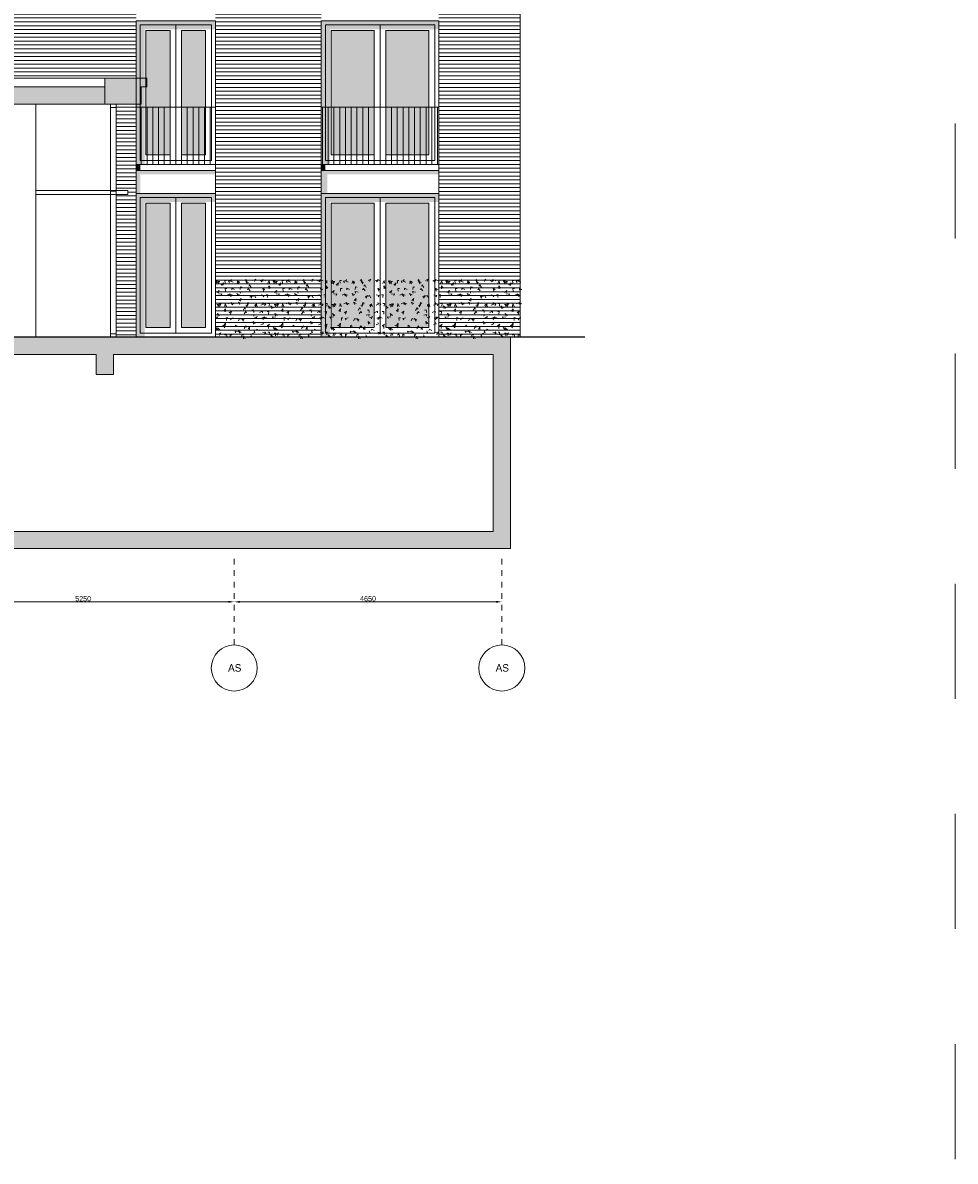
# Model space of a CAD drawing. Header units: metres. Extents: x 146966 to 148695, y 409998 to 410959.
# Tile 25 of 26: x 148182 to 148198, y 410519 to 410538. Entities that reach past the tile are written whole.
import ezdxf

# ---------------------------------------------------------------- set-up
doc = ezdxf.new("R2010")
doc.units = ezdxf.units.M
doc.header["$PDMODE"] = 35
doc.linetypes.add('DASHDOT', pattern=[1, 0.5, -0.25, 0, -0.25])
doc.linetypes.add('XX-HIDDEN', pattern=[4, 2, -2])
doc.layers.get('0').update_dxf_attribs({"color": 151})
doc.layers.get('Defpoints').update_dxf_attribs({"color": 171})
doc.layers.add('B-WE-OG-ZONE-G', color=7, linetype='XX-HIDDEN', lineweight=18)
for name, color, linetype in [('LAYER01', 251, 'Continuous'), ('LAYER02', 213, 'Continuous'), ('LAYER111', 7, 'Continuous'), ('LAYER21', 253, 'Continuous'), ('LAYER30', 251, 'Continuous'), ('LAYER90', 251, 'Continuous')]:
    doc.layers.add(name, color=color, linetype=linetype)
doc.styles.get("Standard").update_dxf_attribs({"font": 'iv-font.shx'})
doc.dimstyles.new('~R----C~', dxfattribs={"dimtxt": 90, "dimasz": 100, "dimexe": 0.18, "dimexo": 0.0625, "dimgap": 9, "dimtad": 1, "dimdec": 0, "dimzin": 0, "dimdsep": 46, "dimtxsty": 'Standard', "dimcen": 0.09, "dimse1": 1, "dimse2": 1, "dimclrd": 251, "dimadec": 0, "dimazin": 0, "dimtfac": 1, "dimtdec": 4, "dimtmove": 0, "dimatfit": 3, "dimfxl": 1, "dimtolj": 1, "dimtzin": 0, "dimlwd": 5, "dimarcsym": 0})

# ---------------------------------------------------------------- blocks, each defined once
blk = doc.blocks.new('*D23')
at = {"layer": 'Defpoints', "color": 0, "linetype": 'Continuous', "transparency": 16777216}
for p in [(13658, -6850), (18908, -6850), (18908, -7600)]:
    blk.add_point(p, dxfattribs=at)
at = {"layer": 'LAYER01', "color": 251, "linetype": 'Continuous', "lineweight": 5, "transparency": 16777216}
blk.add_line((13758, -7600), (18808, -7600), dxfattribs=at)
at = {"layer": 'LAYER01', "color": 251, "linetype": 'Continuous', "transparency": 16777216}
for points in [[(13758, -7583), (13758, -7617), (13658, -7600)], [(18808, -7583), (18808, -7617), (18908, -7600)]]:
    blk.add_solid(points, dxfattribs=at)
at = {"layer": 'LAYER01', "color": 0, "linetype": 'Continuous', "lineweight": 0, "transparency": 16777216, "insert": (16283, -7546), "char_height": 90, "attachment_point": 5}
blk.add_mtext('\\A1;5250', dxfattribs=at)
blk = doc.blocks.new('*D24')
at = {"layer": 'Defpoints', "color": 0, "linetype": 'Continuous', "transparency": 16777216}
for p in [(18908, -6850), (23558, -6850), (23558, -7600)]:
    blk.add_point(p, dxfattribs=at)
at = {"layer": 'LAYER01', "color": 251, "linetype": 'Continuous', "lineweight": 5, "transparency": 16777216}
blk.add_line((19008, -7600), (23458, -7600), dxfattribs=at)
at = {"layer": 'LAYER01', "color": 251, "linetype": 'Continuous', "transparency": 16777216}
for points in [[(19008, -7583), (19008, -7617), (18908, -7600)], [(23458, -7583), (23458, -7617), (23558, -7600)]]:
    blk.add_solid(points, dxfattribs=at)
at = {"layer": 'LAYER01', "color": 0, "linetype": 'Continuous', "lineweight": 0, "transparency": 16777216, "insert": (21233, -7546), "char_height": 90, "attachment_point": 5}
blk.add_mtext('\\A1;4650', dxfattribs=at)
blk = doc.blocks.new('gebouw D')
at = {"layer": 'LAYER111', "linetype": 'Continuous', "lineweight": 5}
for color, points in [(8, [(18581, 2500), (17203.5, 2500), (17203.5, 0), (17353.5, 0), (17353.5, 2350), (18581, 2350)]), (8, [(22461, 2500), (20421, 2500), (20421, 0), (20571, 0), (20571, 2350), (22461, 2350)]), (253, [(17373.5, 170), (17373.5, 2330), (17792.2, 2330), (17792.2, 170)]), (253, [(17373.5, 170), (17373.5, 2330), (17792.2, 2330), (17792.2, 170)]), (253, [(17992.2, 170), (17992.2, 2330), (18411, 2330), (18411, 170)]), (253, [(17992.2, 170), (17992.2, 2330), (18411, 2330), (18411, 170)]), (253, [(21341, 2330), (21341, 170), (20591, 170), (20591, 2330)]), (253, [(21341, 2330), (21341, 170), (20591, 170), (20591, 2330)]), (253, [(22291, 2330), (22291, 170), (21541, 170), (21541, 2330)]), (253, [(22291, 2330), (22291, 170), (21541, 170), (21541, 2330)]), (254, [(17388.8, 1500), (16658.8, 1500), (16658.8, 1050), (17288.8, 1050), (17288.8, 1350), (17388.8, 1350)]), (254, [(17388.8, 1500), (16658.8, 1500), (16658.8, 1050), (17288.8, 1050), (17288.8, 1350), (17388.8, 1350)]), (254, [(16658.8, 1050), (16658.8, 1350), (14008.5, 1350), (14008.5, 1050)]), (254, [(16658.8, 1050), (16658.8, 1350), (14008.5, 1350), (14008.5, 1050)]), (8, [(17274.8, -100), (17274.8, 0), (17203.5, 0), (17203.5, -100)]), (8, [(20492.3, 0), (20492.3, -100), (20421, -100), (20421, 0)]), (8, [(17203.5, -170), (17203.5, -100), (18581, -100), (18581, -170)]), (8, [(17273.5, -500), (17273.5, -170), (17203.5, -170), (17203.5, -500)]), (8, [(20421, -100), (20421, -170), (22461, -170), (22461, -100)]), (8, [(20421, -500), (20421, -100), (20527.3, -100), (20527.3, -500)]), (8, [(18581, -500), (17203.5, -500), (17203.5, -3000), (17353.5, -3000), (17353.5, -650), (18581, -650)]), (8, [(22461, -500), (20421, -500), (20421, -3000), (20571, -3000), (20571, -650), (22461, -650)]), (253, [(17373.5, -2830), (17373.5, -670), (17792.2, -670), (17792.2, -2830)]), (253, [(17373.5, -2830), (17373.5, -670), (17792.2, -670), (17792.2, -2830)]), (253, [(17992.2, -2830), (17992.2, -670), (18411, -670), (18411, -2830)]), (253, [(17992.2, -2830), (17992.2, -670), (18411, -670), (18411, -2830)]), (253, [(21341, -670), (20591, -670), (20591, -2830), (21341, -2830)]), (253, [(21341, -670), (20591, -670), (20591, -2830), (21341, -2830)]), (253, [(22291, -670), (21541, -670), (21541, -2830), (22291, -2830)]), (253, [(22291, -670), (21541, -670), (21541, -2830), (22291, -2830)]), (254, [(13658.5, -3300), (13508.5, -3150), (13508.5, -3000), (16659, -3000), (16659, -3150), (16509, -3300)]), (254, [(13658.5, -3300), (13508.5, -3150), (13508.5, -3000), (16659, -3000), (16659, -3150), (16509, -3300)]), (254, [(16509, -3300), (16659, -3150), (16809, -3300), (16809, -3650), (16659, -3650), (16509, -3650)]), (254, [(16509, -3300), (16659, -3150), (16809, -3300), (16809, -3650), (16659, -3650), (16509, -3650)]), (254, [(16809, -3300), (16659, -3150), (16659, -3000), (23708.5, -3000), (23558.5, -3150), (23408.5, -3300)]), (254, [(16809, -3300), (16659, -3150), (16659, -3000), (23708.5, -3000), (23558.5, -3150), (23408.5, -3300)]), (254, [(23708.5, -6675), (23408.5, -6375), (23408.5, -3300), (23708.5, -3000)]), (254, [(23708.5, -6675), (23408.5, -6375), (23408.5, -3300), (23708.5, -3000)]), (254, [(13508.5, -6675), (13508.5, -6525), (13658.5, -6375), (23408.5, -6375), (23558.5, -6525), (23708.5, -6675)]), (254, [(13508.5, -6675), (13508.5, -6525), (13658.5, -6375), (23408.5, -6375), (23558.5, -6525), (23708.5, -6675)])]:
    blk.add_hatch(color=color, dxfattribs=at).paths.add_polyline_path(points, flags=0)
at = {"layer": 'LAYER21', "linetype": 'Continuous', "lineweight": 13}
h = blk.add_hatch(dxfattribs=at)
h.set_pattern_fill('~A--G+M~', color=253, style=0, pattern_type=0)
h.set_pattern_definition([(0, (14008.47, 1500), (0, 67), [])])
h.paths.add_polyline_path([(14008.5, 1500), (14008.5, 5690), (14008.5, 5840), (14008.5, 5990), (14008.5, 7000), (14008.5, 8700), (14008.5, 8850), (14008.5, 9000), (14008.5, 10010), (14008.5, 11690), (14008.5, 11840), (14008.5, 11990), (14008.5, 13000), (14008.5, 15770), (23878.5, 15770), (23878.5, -3000), (22461, -3000), (22461, 14600), (20421, 14600), (20421, -3000), (18581, -3000), (18581, 14600), (17203.5, 14600), (17203.5, 1500)], flags=0)
h = blk.add_hatch(dxfattribs=at)
h.set_pattern_fill('~A--G+M~', color=253, style=0, pattern_type=0)
h.set_pattern_definition([(0, (16858.97, -3000), (0, 67), [])])
h.paths.add_polyline_path([(16859, -3000), (16859, -520), (17059, -520), (17059, -450), (16859, -450), (16859, 1050), (17203, 1050), (17203, -3000)], flags=0)
at = {"layer": 'LAYER01', "color": 251, "linetype": 'Continuous', "lineweight": 5}
for points in [[(14008.5, -3000), (14008.5, 15800), (23878.5, 15800), (23878.5, -3000)], [(17203.5, 0), (17203.5, 2500), (18581, 2500), (18581, 0)], [(17273.5, 70), (17273.5, 2430), (18511, 2430), (18511, 70)], [(22461, 0), (22461, 2500), (20421, 2500), (20421, 0)], [(22391, 70), (22391, 2430), (20491, 2430), (20491, 70)], [(17373.5, 170), (17373.5, 2330), (17792.2, 2330), (17792.2, 170)], [(18411, 170), (18411, 2330), (17992.2, 2330), (17992.2, 170)], [(20591, 170), (20591, 2330), (21341, 2330), (21341, 170)], [(22291, 170), (22291, 2330), (21541, 2330), (21541, 170)], [(15008.5, 1050), (15008.5, -3000), (15458.5, -3000), (15458.5, 1050)], [(20421, 0), (20421, -100), (22461, -100), (22461, 0)], [(16758.8, -450), (16758.8, -520), (17058.8, -520), (17058.8, -450)], [(17203.5, -3000), (17203.5, -500), (18581, -500), (18581, -3000)], [(17273.5, -2930), (17273.5, -570), (18511, -570), (18511, -2930)], [(22461, -3000), (22461, -500), (20421, -500), (20421, -3000)], [(22391, -2930), (22391, -570), (20491, -570), (20491, -2930)], [(17373.5, -2830), (17373.5, -670), (17792.2, -670), (17792.2, -2830)], [(18411, -2830), (18411, -670), (17992.2, -670), (17992.2, -2830)], [(20591, -2830), (20591, -670), (21341, -670), (21341, -2830)], [(22291, -2830), (22291, -670), (21541, -670), (21541, -2830)]]:
    blk.add_lwpolyline(points, close=True, dxfattribs=at)
for points in [[(17892.2, 2430), (17892.2, 70)], [(21441, 2430), (21441, 70)], [(16658.8, 1500), (14008.5, 1500)], [(17203.5, 1000), (18581, 1000)], [(17292.2, 1000), (17292.2, 0)], [(17392.2, 1000), (17392.2, 0)], [(17492.2, 1000), (17492.2, 0)], [(17592.2, 1000), (17592.2, 0)], [(17692.2, 1000), (17692.2, 0)], [(17792.2, 1000), (17792.2, 0)], [(17892.2, 1000), (17892.2, 0)], [(17992.2, 1000), (17992.2, 0)], [(18092.2, 1000), (18092.2, 0)], [(18192.2, 1000), (18192.2, 0)], [(18292.2, 1000), (18292.2, 0)], [(18392.2, 1000), (18392.2, 0)], [(18492.2, 1000), (18492.2, 0)], [(22461, 1000), (20421, 1000)], [(20441, 1000), (20441, 0)], [(20541, 1000), (20541, 0)], [(20641, 1000), (20641, 0)], [(20741, 1000), (20741, 0)], [(20841, 1000), (20841, 0)], [(20941, 1000), (20941, 0)], [(21041, 1000), (21041, 0)], [(21141, 1000), (21141, 0)], [(21241, 1000), (21241, 0)], [(21341, 1000), (21341, 0)], [(21441, 1000), (21441, 0)], [(21541, 1000), (21541, 0)], [(21641, 1000), (21641, 0)], [(21741, 1000), (21741, 0)], [(21841, 1000), (21841, 0)], [(21941, 1000), (21941, 0)], [(22041, 1000), (22041, 0)], [(22141, 1000), (22141, 0)], [(22241, 1000), (22241, 0)], [(22341, 1000), (22341, 0)], [(22441, 1000), (22441, 0)], [(17203.5, 0), (17203.5, -500)], [(18581, 0), (18581, -500)], [(18581, -100), (17203.5, -100)], [(20421, -100), (20421, -500)], [(22461, -100), (22461, -500)], [(16758.8, -450), (15458.5, -450)], [(15458.5, -520), (16758.8, -520)], [(17892.2, -570), (17892.2, -2930)], [(21441, -570), (21441, -2930)]]:
    blk.add_lwpolyline(points, dxfattribs=at)
at = {"layer": 'LAYER01', "color": 213, "linetype": 'Continuous', "lineweight": 13}
blk.add_lwpolyline([(16658.8, 1050), (17288.8, 1050), (17288.8, 1350), (17388.8, 1350), (17388.8, 1500), (16658.8, 1500)], close=True, dxfattribs=at)
for points in [[(16658.8, 1350), (14008.5, 1350)], [(16658.8, 1050), (16658.8, 1350)], [(14008.5, 1050), (16658.8, 1050)], [(13508.5, -3000), (16659, -3000)], [(16659, -3000), (23708.5, -3000)], [(23708.5, -3000), (23708.5, -6675)], [(16509, -3300), (13658.5, -3300)], [(16509, -3650), (16509, -3300)], [(23408.5, -3300), (16809, -3300)], [(16809, -3300), (16809, -3650)], [(23408.5, -6375), (23408.5, -3300)], [(16809, -3650), (16659, -3650), (16509, -3650)], [(13658.5, -6375), (23408.5, -6375)], [(23708.5, -6675), (13508.5, -6675)]]:
    blk.add_lwpolyline(points, dxfattribs=at)
at = {"layer": 'LAYER01', "color": 92, "linetype": 'Continuous', "lineweight": 25}
blk.add_lwpolyline([(24998, -3000), (13658, -3000)], dxfattribs=at)
at = {"layer": 'LAYER01', "color": 5, "linetype": 'Continuous', "lineweight": 5}
for centre in [(18908.5, -8750), (23558.5, -8750)]:
    blk.add_circle(centre, 400, dxfattribs=at)
at = {"layer": 'LAYER02', "color": 5, "linetype": 'DASHDOT', "lineweight": 5}
for points in [[(18908, -6850), (18908, -8350)], [(23558, -6850), (23558, -8350)]]:
    blk.add_lwpolyline(points, dxfattribs=at)
at = {"layer": 'LAYER30', "color": 251, "linetype": 'Continuous', "lineweight": 5}
for points in [[(16758.8, 990), (16758.8, 1050), (16858.8, 1050), (16858.8, 990)], [(16758.8, -520), (16758.8, -460), (16858.8, -460), (16858.8, -520)], [(16758.8, -3000), (16758.8, -2940), (16858.8, -2940), (16858.8, -3000)], [(16758.8, -3000), (16758.8, -2940), (16858.8, -2940), (16858.8, -3000)]]:
    blk.add_lwpolyline(points, close=True, dxfattribs=at)
for points in [[(16758.8, -2940), (16758.8, 990)], [(16858.8, -2940), (16858.8, 990)], [(16758.8, -2940), (16758.8, -520)], [(16858.8, -2940), (16858.8, -520)]]:
    blk.add_lwpolyline(points, dxfattribs=at)
at = {"layer": 'LAYER90', "color": 251, "linetype": 'Continuous', "lineweight": 5}
for points in [[(18609.1, -2070.8), (18586.2, -2022.5), (18626.6, -2047.8)], [(18647.7, -2050.2), (18603.8, -2032), (18617.3, -2006.4)], [(18635, -2078.6), (18629.5, -2031.2), (18658.5, -2030.5)], [(18680, -2093.2), (18719.3, -2057.4), (18707, -2103.4)], [(18747.5, -2059.9), (18742, -2012.5), (18770.5, -2011.9)], [(18757.2, -2201.1), (18751.7, -2153.8), (18780.7, -2153.1)], [(18825.8, -2047.8), (18807.8, -2025.4), (18860.1, -2014.8)], [(18889.5, -2042.2), (18845.6, -2023.8), (18859.1, -1998.2)], [(18865.2, -2178.8), (18864.6, -2149.9), (18912.6, -2173.2)], [(18954, -2067.4), (18973.7, -2024.1), (18998.7, -2038.2)], [(18989.7, -2072.8), (18961.2, -2027.8), (19004.1, -2047.8)], [(19011, -2169.4), (19017.2, -2122.2), (19045.5, -2128.4)], [(19095.6, -2013.8), (19117.8, -1995), (19129.5, -2047.2)], [(19139.7, -2072.8), (19111.2, -2027.8), (19154.1, -2047.8)], [(19139, -2177.8), (19152.7, -2152.2), (19182.8, -2196.4)], [(19160, -2114.2), (19175.8, -2090.2), (19201.7, -2137)], [(19233.7, -2016), (19280.6, -1990.1), (19257.8, -2032)], [(19357.1, -2020), (19407.5, -2002.5), (19378, -2039.9)], [(19404.5, -2024), (19403.8, -1995.2), (19451.8, -2018.5)], [(19419.3, -2197.5), (19404.5, -2146.2), (19440.2, -2177.8)], [(19490.7, -2064.4), (19514.1, -2016.4), (19519.6, -2063.8)], [(19512.3, -2161.9), (19506.7, -2108.8), (19536.3, -2146)], [(19609.1, -2070.8), (19586.2, -2022.5), (19626.6, -2047.8)], [(19647.7, -2050.2), (19603.8, -2032), (19617.3, -2006.4)], [(19635, -2078.6), (19629.5, -2031.2), (19658.5, -2030.5)], [(19680, -2093.2), (19719.3, -2057.4), (19707, -2103.4)], [(19747.5, -2059.9), (19742, -2012.5), (19770.5, -2011.9)], [(19757.2, -2201.1), (19751.7, -2153.8), (19780.7, -2153.1)], [(19825.8, -2047.8), (19807.8, -2025.4), (19860.1, -2014.8)], [(19889.5, -2042.2), (19845.6, -2023.8), (19859.1, -1998.2)], [(19865.2, -2178.8), (19864.6, -2149.9), (19912.6, -2173.2)], [(19954, -2067.4), (19973.7, -2024.1), (19998.7, -2038.2)], [(19989.7, -2072.8), (19961.2, -2027.8), (20004.1, -2047.8)], [(20011, -2169.4), (20017.2, -2122.2), (20045.5, -2128.4)], [(20095.6, -2013.8), (20117.8, -1995), (20129.5, -2047.2)], [(20139.7, -2072.8), (20111.2, -2027.8), (20154.1, -2047.8)], [(20139, -2177.8), (20152.7, -2152.2), (20182.8, -2196.4)], [(20160, -2114.2), (20175.8, -2090.2), (20201.7, -2137)], [(20233.7, -2016), (20280.6, -1990.1), (20257.8, -2032)], [(20357.1, -2020), (20407.5, -2002.5), (20378, -2039.9)], [(20404.5, -2024), (20403.8, -1995.2), (20451.8, -2018.5)], [(20419.3, -2197.5), (20404.5, -2146.2), (20440.2, -2177.8)], [(20490.7, -2064.4), (20514.1, -2016.4), (20519.6, -2063.8)], [(20512.3, -2161.9), (20506.7, -2108.8), (20536.3, -2146)], [(20609.1, -2070.8), (20586.2, -2022.5), (20626.6, -2047.8)], [(20647.7, -2050.2), (20603.8, -2032), (20617.3, -2006.4)], [(20635, -2078.6), (20629.5, -2031.2), (20658.5, -2030.5)], [(20680, -2093.2), (20719.3, -2057.4), (20707, -2103.4)], [(20747.5, -2059.9), (20742, -2012.5), (20770.5, -2011.9)], [(20757.2, -2201.1), (20751.7, -2153.8), (20780.7, -2153.1)], [(20825.8, -2047.8), (20807.8, -2025.4), (20860.1, -2014.8)], [(20889.5, -2042.2), (20845.6, -2023.8), (20859.1, -1998.2)], [(20865.2, -2178.8), (20864.6, -2149.9), (20912.6, -2173.2)], [(20954, -2067.4), (20973.7, -2024.1), (20998.7, -2038.2)], [(20989.7, -2072.8), (20961.2, -2027.8), (21004.1, -2047.8)], [(21011, -2169.4), (21017.2, -2122.2), (21045.5, -2128.4)], [(21095.6, -2013.8), (21117.8, -1995), (21129.5, -2047.2)], [(21139.7, -2072.8), (21111.2, -2027.8), (21154.1, -2047.8)], [(21139, -2177.8), (21152.7, -2152.2), (21182.8, -2196.4)], [(21160, -2114.2), (21175.8, -2090.2), (21201.7, -2137)], [(21233.7, -2016), (21280.6, -1990.1), (21257.8, -2032)], [(21357.1, -2020), (21407.5, -2002.5), (21378, -2039.9)], [(21404.5, -2024), (21403.8, -1995.2), (21451.8, -2018.5)], [(21419.3, -2197.5), (21404.5, -2146.2), (21440.2, -2177.8)], [(21490.7, -2064.4), (21514.1, -2016.4), (21519.6, -2063.8)], [(21512.3, -2161.9), (21506.7, -2108.8), (21536.3, -2146)], [(21609.1, -2070.8), (21586.2, -2022.5), (21626.6, -2047.8)], [(21647.7, -2050.2), (21603.8, -2032), (21617.3, -2006.4)], [(21635, -2078.6), (21629.5, -2031.2), (21658.5, -2030.5)], [(21680, -2093.2), (21719.3, -2057.4), (21707, -2103.4)], [(21747.5, -2059.9), (21742, -2012.5), (21770.5, -2011.9)], [(21757.2, -2201.1), (21751.7, -2153.8), (21780.7, -2153.1)], [(21825.8, -2047.8), (21807.8, -2025.4), (21860.1, -2014.8)], [(21889.5, -2042.2), (21845.6, -2023.8), (21859.1, -1998.2)], [(21865.2, -2178.8), (21864.6, -2149.9), (21912.6, -2173.2)], [(21954, -2067.4), (21973.7, -2024.1), (21998.7, -2038.2)], [(21989.7, -2072.8), (21961.2, -2027.8), (22004.1, -2047.8)], [(22011, -2169.4), (22017.2, -2122.2), (22045.5, -2128.4)], [(22095.6, -2013.8), (22117.8, -1995), (22129.5, -2047.2)], [(22139.7, -2072.8), (22111.2, -2027.8), (22154.1, -2047.8)], [(22139, -2177.8), (22152.7, -2152.2), (22182.8, -2196.4)], [(22160, -2114.2), (22175.8, -2090.2), (22201.7, -2137)], [(22233.7, -2016), (22280.6, -1990.1), (22257.8, -2032)], [(22357.1, -2020), (22407.5, -2002.5), (22378, -2039.9)], [(22404.5, -2024), (22403.8, -1995.2), (22451.8, -2018.5)], [(22419.3, -2197.5), (22404.5, -2146.2), (22440.2, -2177.8)], [(22490.7, -2064.4), (22514.1, -2016.4), (22519.6, -2063.8)], [(22512.3, -2161.9), (22506.7, -2108.8), (22536.3, -2146)], [(22609.1, -2070.8), (22586.2, -2022.5), (22626.6, -2047.8)], [(22647.7, -2050.2), (22603.8, -2032), (22617.3, -2006.4)], [(22635, -2078.6), (22629.5, -2031.2), (22658.5, -2030.5)], [(22680, -2093.2), (22719.3, -2057.4), (22707, -2103.4)], [(22747.5, -2059.9), (22742, -2012.5), (22770.5, -2011.9)], [(22757.2, -2201.1), (22751.7, -2153.8), (22780.7, -2153.1)], [(22825.8, -2047.8), (22807.8, -2025.4), (22860.1, -2014.8)], [(22889.5, -2042.2), (22845.6, -2023.8), (22859.1, -1998.2)], [(22865.2, -2178.8), (22864.6, -2149.9), (22912.6, -2173.2)], [(22954, -2067.4), (22973.7, -2024.1), (22998.7, -2038.2)], [(22989.7, -2072.8), (22961.2, -2027.8), (23004.1, -2047.8)], [(23011, -2169.4), (23017.2, -2122.2), (23045.5, -2128.4)], [(23095.6, -2013.8), (23117.8, -1995), (23129.5, -2047.2)], [(23139.7, -2072.8), (23111.2, -2027.8), (23154.1, -2047.8)], [(23139, -2177.8), (23152.7, -2152.2), (23182.8, -2196.4)], [(23160, -2114.2), (23175.8, -2090.2), (23201.7, -2137)], [(23233.7, -2016), (23280.6, -1990.1), (23257.8, -2032)], [(23357.1, -2020), (23407.5, -2002.5), (23378, -2039.9)], [(23404.5, -2024), (23403.8, -1995.2), (23451.8, -2018.5)], [(23419.3, -2197.5), (23404.5, -2146.2), (23440.2, -2177.8)], [(23490.7, -2064.4), (23514.1, -2016.4), (23519.6, -2063.8)], [(23512.3, -2161.9), (23506.7, -2108.8), (23536.3, -2146)], [(23609.1, -2070.8), (23586.2, -2022.5), (23626.6, -2047.8)], [(23647.7, -2050.2), (23603.8, -2032), (23617.3, -2006.4)], [(23635, -2078.6), (23629.5, -2031.2), (23658.5, -2030.5)], [(23680, -2093.2), (23719.3, -2057.4), (23707, -2103.4)], [(23747.5, -2059.9), (23742, -2012.5), (23770.5, -2011.9)], [(23757.2, -2201.1), (23751.7, -2153.8), (23780.7, -2153.1)], [(23825.8, -2047.8), (23807.8, -2025.4), (23860.1, -2014.8)], [(23889.5, -2042.2), (23845.6, -2023.8), (23859.1, -1998.2)], [(18604.5, -2220.8), (18646.8, -2188.4), (18630.6, -2233.1)], [(18680.2, -2274.1), (18690.7, -2247.2), (18637.7, -2252.8)], [(18830.5, -2274), (18831.1, -2245.2), (18783.1, -2268.5)], [(18877.8, -2270), (18827.5, -2252.5), (18857, -2289.9)], [(19001.2, -2266), (18954.3, -2240.1), (18977.1, -2282)], [(18991.3, -2364.5), (19027.5, -2325.2), (19019.2, -2372)], [(19016.1, -2234.5), (19006.6, -2207.1), (19059.5, -2214.6)], [(19195.2, -2322.8), (19223.7, -2277.8), (19180.8, -2297.8)], [(19281, -2317.4), (19261.2, -2274.1), (19236.2, -2288.2)], [(19409.1, -2297.8), (19427.1, -2275.4), (19374.8, -2264.8)], [(19487.5, -2309.9), (19493, -2262.5), (19464.5, -2261.9)], [(19604.5, -2220.8), (19646.8, -2188.4), (19630.6, -2233.1)], [(19680.2, -2274.1), (19690.7, -2247.2), (19637.7, -2252.8)], [(19830.5, -2274), (19831.1, -2245.2), (19783.1, -2268.5)], [(19877.8, -2270), (19827.5, -2252.5), (19857, -2289.9)], [(20001.2, -2266), (19954.3, -2240.1), (19977.1, -2282)], [(19991.3, -2364.5), (20027.5, -2325.2), (20019.2, -2372)], [(20016.1, -2234.5), (20006.6, -2207.1), (20059.5, -2214.6)], [(20195.2, -2322.8), (20223.7, -2277.8), (20180.8, -2297.8)], [(20281, -2317.4), (20261.2, -2274.1), (20236.2, -2288.2)], [(20409.1, -2297.8), (20427.1, -2275.4), (20374.8, -2264.8)], [(20487.5, -2309.9), (20493, -2262.5), (20464.5, -2261.9)], [(20604.5, -2220.8), (20646.8, -2188.4), (20630.6, -2233.1)], [(20680.2, -2274.1), (20690.7, -2247.2), (20637.7, -2252.8)], [(20830.5, -2274), (20831.1, -2245.2), (20783.1, -2268.5)], [(20877.8, -2270), (20827.5, -2252.5), (20857, -2289.9)], [(21001.2, -2266), (20954.3, -2240.1), (20977.1, -2282)], [(20991.3, -2364.5), (21027.5, -2325.2), (21019.2, -2372)], [(21016.1, -2234.5), (21006.6, -2207.1), (21059.5, -2214.6)], [(21195.2, -2322.8), (21223.7, -2277.8), (21180.8, -2297.8)], [(21281, -2317.4), (21261.2, -2274.1), (21236.2, -2288.2)], [(21409.1, -2297.8), (21427.1, -2275.4), (21374.8, -2264.8)], [(21487.5, -2309.9), (21493, -2262.5), (21464.5, -2261.9)], [(21604.5, -2220.8), (21646.8, -2188.4), (21630.6, -2233.1)], [(21680.2, -2274.1), (21690.7, -2247.2), (21637.7, -2252.8)], [(21830.5, -2274), (21831.1, -2245.2), (21783.1, -2268.5)], [(21877.8, -2270), (21827.5, -2252.5), (21857, -2289.9)], [(22001.2, -2266), (21954.3, -2240.1), (21977.1, -2282)], [(21991.3, -2364.5), (22027.5, -2325.2), (22019.2, -2372)], [(22016.1, -2234.5), (22006.6, -2207.1), (22059.5, -2214.6)], [(22195.2, -2322.8), (22223.7, -2277.8), (22180.8, -2297.8)], [(22281, -2317.4), (22261.2, -2274.1), (22236.2, -2288.2)], [(22409.1, -2297.8), (22427.1, -2275.4), (22374.8, -2264.8)], [(22487.5, -2309.9), (22493, -2262.5), (22464.5, -2261.9)], [(22604.5, -2220.8), (22646.8, -2188.4), (22630.6, -2233.1)], [(22680.2, -2274.1), (22690.7, -2247.2), (22637.7, -2252.8)], [(22830.5, -2274), (22831.1, -2245.2), (22783.1, -2268.5)], [(22877.8, -2270), (22827.5, -2252.5), (22857, -2289.9)], [(23001.2, -2266), (22954.3, -2240.1), (22977.1, -2282)], [(22991.3, -2364.5), (23027.5, -2325.2), (23019.2, -2372)], [(23016.1, -2234.5), (23006.6, -2207.1), (23059.5, -2214.6)], [(23195.2, -2322.8), (23223.7, -2277.8), (23180.8, -2297.8)], [(23281, -2317.4), (23261.2, -2274.1), (23236.2, -2288.2)], [(23409.1, -2297.8), (23427.1, -2275.4), (23374.8, -2264.8)], [(23487.5, -2309.9), (23493, -2262.5), (23464.5, -2261.9)], [(23604.5, -2220.8), (23646.8, -2188.4), (23630.6, -2233.1)], [(23680.2, -2274.1), (23690.7, -2247.2), (23637.7, -2252.8)], [(23830.5, -2274), (23831.1, -2245.2), (23783.1, -2268.5)], [(23877.8, -2270), (23827.5, -2252.5), (23857, -2289.9)], [(18627, -2478.6), (18632.5, -2431.2), (18603.5, -2430.5)], [(18614.2, -2450.2), (18658.1, -2432), (18644.6, -2406.4)], [(18652.8, -2470.8), (18675.7, -2422.5), (18635.3, -2447.8)], [(18749.6, -2561.9), (18755.2, -2508.8), (18725.6, -2546)], [(18771.2, -2464.4), (18747.8, -2416.4), (18742.3, -2463.8)], [(18857.5, -2424), (18858.1, -2395.2), (18810.1, -2418.5)], [(18842.6, -2597.5), (18857.5, -2546.2), (18821.7, -2577.8)], [(18904.8, -2420), (18854.5, -2402.5), (18884, -2439.9)], [(19028.2, -2416), (18981.3, -2390.1), (19004.1, -2432)], [(19102, -2514.2), (19086.1, -2490.2), (19060.2, -2537)], [(19123, -2577.8), (19109.2, -2552.2), (19079.1, -2596.4)], [(19122.2, -2472.8), (19150.7, -2427.8), (19107.8, -2447.8)], [(19166.3, -2413.8), (19144.1, -2395), (19132.5, -2447.2)], [(19251, -2569.4), (19244.7, -2522.2), (19216.5, -2528.4)], [(19272.2, -2472.8), (19300.7, -2427.8), (19257.8, -2447.8)], [(19308, -2467.4), (19288.2, -2424.1), (19263.2, -2438.2)], [(19396.7, -2578.8), (19397.3, -2549.9), (19349.3, -2573.2)], [(19372.5, -2442.2), (19416.3, -2423.8), (19402.8, -2398.2)], [(19436.1, -2447.8), (19454.1, -2425.4), (19401.8, -2414.8)], [(19504.7, -2601.1), (19510.2, -2553.8), (19481.2, -2553.1)], [(19514.5, -2459.9), (19520, -2412.5), (19491.5, -2411.9)], [(19582, -2493.2), (19542.6, -2457.4), (19555, -2503.4)], [(19627, -2478.6), (19632.5, -2431.2), (19603.5, -2430.5)], [(19614.2, -2450.2), (19658.1, -2432), (19644.6, -2406.4)], [(19652.8, -2470.8), (19675.7, -2422.5), (19635.3, -2447.8)], [(19749.6, -2561.9), (19755.2, -2508.8), (19725.6, -2546)], [(19771.2, -2464.4), (19747.8, -2416.4), (19742.3, -2463.8)], [(19857.5, -2424), (19858.1, -2395.2), (19810.1, -2418.5)], [(19842.6, -2597.5), (19857.5, -2546.2), (19821.7, -2577.8)], [(19904.8, -2420), (19854.5, -2402.5), (19884, -2439.9)], [(20028.2, -2416), (19981.3, -2390.1), (20004.1, -2432)], [(20102, -2514.2), (20086.1, -2490.2), (20060.2, -2537)], [(20123, -2577.8), (20109.2, -2552.2), (20079.1, -2596.4)], [(20122.2, -2472.8), (20150.7, -2427.8), (20107.8, -2447.8)], [(20166.3, -2413.8), (20144.1, -2395), (20132.5, -2447.2)], [(20251, -2569.4), (20244.7, -2522.2), (20216.5, -2528.4)], [(20272.2, -2472.8), (20300.7, -2427.8), (20257.8, -2447.8)], [(20308, -2467.4), (20288.2, -2424.1), (20263.2, -2438.2)], [(20396.7, -2578.8), (20397.3, -2549.9), (20349.3, -2573.2)], [(20372.5, -2442.2), (20416.3, -2423.8), (20402.8, -2398.2)], [(20436.1, -2447.8), (20454.1, -2425.4), (20401.8, -2414.8)], [(20504.7, -2601.1), (20510.2, -2553.8), (20481.2, -2553.1)], [(20514.5, -2459.9), (20520, -2412.5), (20491.5, -2411.9)], [(20582, -2493.2), (20542.6, -2457.4), (20555, -2503.4)], [(20627, -2478.6), (20632.5, -2431.2), (20603.5, -2430.5)], [(20614.2, -2450.2), (20658.1, -2432), (20644.6, -2406.4)], [(20652.8, -2470.8), (20675.7, -2422.5), (20635.3, -2447.8)], [(20749.6, -2561.9), (20755.2, -2508.8), (20725.6, -2546)], [(20771.2, -2464.4), (20747.8, -2416.4), (20742.3, -2463.8)], [(20857.5, -2424), (20858.1, -2395.2), (20810.1, -2418.5)], [(20842.6, -2597.5), (20857.5, -2546.2), (20821.7, -2577.8)], [(20904.8, -2420), (20854.5, -2402.5), (20884, -2439.9)], [(21028.2, -2416), (20981.3, -2390.1), (21004.1, -2432)], [(21102, -2514.2), (21086.1, -2490.2), (21060.2, -2537)], [(21123, -2577.8), (21109.2, -2552.2), (21079.1, -2596.4)], [(21122.2, -2472.8), (21150.7, -2427.8), (21107.8, -2447.8)], [(21166.3, -2413.8), (21144.1, -2395), (21132.5, -2447.2)], [(21251, -2569.4), (21244.7, -2522.2), (21216.5, -2528.4)], [(21272.2, -2472.8), (21300.7, -2427.8), (21257.8, -2447.8)], [(21308, -2467.4), (21288.2, -2424.1), (21263.2, -2438.2)], [(21396.7, -2578.8), (21397.3, -2549.9), (21349.3, -2573.2)], [(21372.5, -2442.2), (21416.3, -2423.8), (21402.8, -2398.2)], [(21436.1, -2447.8), (21454.1, -2425.4), (21401.8, -2414.8)], [(21504.7, -2601.1), (21510.2, -2553.8), (21481.2, -2553.1)], [(21514.5, -2459.9), (21520, -2412.5), (21491.5, -2411.9)], [(21582, -2493.2), (21542.6, -2457.4), (21555, -2503.4)], [(21627, -2478.6), (21632.5, -2431.2), (21603.5, -2430.5)], [(21614.2, -2450.2), (21658.1, -2432), (21644.6, -2406.4)], [(21652.8, -2470.8), (21675.7, -2422.5), (21635.3, -2447.8)], [(21749.6, -2561.9), (21755.2, -2508.8), (21725.6, -2546)], [(21771.2, -2464.4), (21747.8, -2416.4), (21742.3, -2463.8)], [(21857.5, -2424), (21858.1, -2395.2), (21810.1, -2418.5)], [(21842.6, -2597.5), (21857.5, -2546.2), (21821.7, -2577.8)], [(21904.8, -2420), (21854.5, -2402.5), (21884, -2439.9)], [(22028.2, -2416), (21981.3, -2390.1), (22004.1, -2432)], [(22102, -2514.2), (22086.1, -2490.2), (22060.2, -2537)], [(22123, -2577.8), (22109.2, -2552.2), (22079.1, -2596.4)], [(22122.2, -2472.8), (22150.7, -2427.8), (22107.8, -2447.8)], [(22166.3, -2413.8), (22144.1, -2395), (22132.5, -2447.2)], [(22251, -2569.4), (22244.7, -2522.2), (22216.5, -2528.4)], [(22272.2, -2472.8), (22300.7, -2427.8), (22257.8, -2447.8)], [(22308, -2467.4), (22288.2, -2424.1), (22263.2, -2438.2)], [(22396.7, -2578.8), (22397.3, -2549.9), (22349.3, -2573.2)], [(22372.5, -2442.2), (22416.3, -2423.8), (22402.8, -2398.2)], [(22436.1, -2447.8), (22454.1, -2425.4), (22401.8, -2414.8)], [(22504.7, -2601.1), (22510.2, -2553.8), (22481.2, -2553.1)], [(22514.5, -2459.9), (22520, -2412.5), (22491.5, -2411.9)], [(22582, -2493.2), (22542.6, -2457.4), (22555, -2503.4)], [(22627, -2478.6), (22632.5, -2431.2), (22603.5, -2430.5)], [(22614.2, -2450.2), (22658.1, -2432), (22644.6, -2406.4)], [(22652.8, -2470.8), (22675.7, -2422.5), (22635.3, -2447.8)], [(22749.6, -2561.9), (22755.2, -2508.8), (22725.6, -2546)], [(22771.2, -2464.4), (22747.8, -2416.4), (22742.3, -2463.8)], [(22857.5, -2424), (22858.1, -2395.2), (22810.1, -2418.5)], [(22842.6, -2597.5), (22857.5, -2546.2), (22821.7, -2577.8)], [(22904.8, -2420), (22854.5, -2402.5), (22884, -2439.9)], [(23028.2, -2416), (22981.3, -2390.1), (23004.1, -2432)], [(23102, -2514.2), (23086.1, -2490.2), (23060.2, -2537)], [(23123, -2577.8), (23109.2, -2552.2), (23079.1, -2596.4)], [(23122.2, -2472.8), (23150.7, -2427.8), (23107.8, -2447.8)], [(23166.3, -2413.8), (23144.1, -2395), (23132.5, -2447.2)], [(23251, -2569.4), (23244.7, -2522.2), (23216.5, -2528.4)], [(23272.2, -2472.8), (23300.7, -2427.8), (23257.8, -2447.8)], [(23308, -2467.4), (23288.2, -2424.1), (23263.2, -2438.2)], [(23396.7, -2578.8), (23397.3, -2549.9), (23349.3, -2573.2)], [(23372.5, -2442.2), (23416.3, -2423.8), (23402.8, -2398.2)], [(23436.1, -2447.8), (23454.1, -2425.4), (23401.8, -2414.8)], [(23504.7, -2601.1), (23510.2, -2553.8), (23481.2, -2553.1)], [(23514.5, -2459.9), (23520, -2412.5), (23491.5, -2411.9)], [(23582, -2493.2), (23542.6, -2457.4), (23555, -2503.4)], [(23627, -2478.6), (23632.5, -2431.2), (23603.5, -2430.5)], [(23614.2, -2450.2), (23658.1, -2432), (23644.6, -2406.4)], [(23652.8, -2470.8), (23675.7, -2422.5), (23635.3, -2447.8)], [(23749.6, -2561.9), (23755.2, -2508.8), (23725.6, -2546)], [(23771.2, -2464.4), (23747.8, -2416.4), (23742.3, -2463.8)], [(23857.5, -2424), (23858.1, -2395.2), (23810.1, -2418.5)], [(23842.6, -2597.5), (23857.5, -2546.2), (23821.7, -2577.8)], [(23904.8, -2420), (23854.5, -2402.5), (23884, -2439.9)], [(18657.5, -2620.8), (18615.1, -2588.4), (18631.3, -2633.1)], [(18749.6, -2811.9), (18755.2, -2758.8), (18725.6, -2796)], [(18774.5, -2709.9), (18769, -2662.5), (18797.5, -2661.9)], [(18852.8, -2697.8), (18834.8, -2675.4), (18887.1, -2664.8)], [(18981, -2717.4), (19000.7, -2674.1), (19025.7, -2688.2)], [(19066.7, -2722.8), (19038.2, -2677.8), (19081.1, -2697.8)], [(19245.8, -2634.5), (19255.3, -2607.1), (19202.5, -2614.6)], [(19270.6, -2764.5), (19234.5, -2725.2), (19242.7, -2772)], [(19260.7, -2666), (19307.6, -2640.1), (19284.8, -2682)], [(19372.5, -2786.2), (19416.3, -2768), (19402.8, -2742.4)], [(19384.1, -2670), (19434.5, -2652.5), (19405, -2689.9)], [(19431.5, -2674), (19430.8, -2645.2), (19478.8, -2668.5)], [(19581.7, -2674.1), (19571.2, -2647.2), (19624.2, -2652.8)], [(19657.5, -2620.8), (19615.1, -2588.4), (19631.3, -2633.1)], [(19749.6, -2811.9), (19755.2, -2758.8), (19725.6, -2796)], [(19774.5, -2709.9), (19769, -2662.5), (19797.5, -2661.9)], [(19852.8, -2697.8), (19834.8, -2675.4), (19887.1, -2664.8)], [(19981, -2717.4), (20000.7, -2674.1), (20025.7, -2688.2)], [(20066.7, -2722.8), (20038.2, -2677.8), (20081.1, -2697.8)], [(20245.8, -2634.5), (20255.3, -2607.1), (20202.5, -2614.6)], [(20270.6, -2764.5), (20234.5, -2725.2), (20242.7, -2772)], [(20260.7, -2666), (20307.6, -2640.1), (20284.8, -2682)], [(20372.5, -2786.2), (20416.3, -2768), (20402.8, -2742.4)], [(20384.1, -2670), (20434.5, -2652.5), (20405, -2689.9)], [(20431.5, -2674), (20430.8, -2645.2), (20478.8, -2668.5)], [(20581.7, -2674.1), (20571.2, -2647.2), (20624.2, -2652.8)], [(20657.5, -2620.8), (20615.1, -2588.4), (20631.3, -2633.1)], [(20749.6, -2811.9), (20755.2, -2758.8), (20725.6, -2796)], [(20774.5, -2709.9), (20769, -2662.5), (20797.5, -2661.9)], [(20852.8, -2697.8), (20834.8, -2675.4), (20887.1, -2664.8)], [(20981, -2717.4), (21000.7, -2674.1), (21025.7, -2688.2)], [(21066.7, -2722.8), (21038.2, -2677.8), (21081.1, -2697.8)], [(21245.8, -2634.5), (21255.3, -2607.1), (21202.5, -2614.6)], [(21270.6, -2764.5), (21234.5, -2725.2), (21242.7, -2772)], [(21260.7, -2666), (21307.6, -2640.1), (21284.8, -2682)], [(21372.5, -2786.2), (21416.3, -2768), (21402.8, -2742.4)], [(21384.1, -2670), (21434.5, -2652.5), (21405, -2689.9)], [(21431.5, -2674), (21430.8, -2645.2), (21478.8, -2668.5)], [(21581.7, -2674.1), (21571.2, -2647.2), (21624.2, -2652.8)], [(21657.5, -2620.8), (21615.1, -2588.4), (21631.3, -2633.1)], [(21749.6, -2811.9), (21755.2, -2758.8), (21725.6, -2796)], [(21774.5, -2709.9), (21769, -2662.5), (21797.5, -2661.9)], [(21852.8, -2697.8), (21834.8, -2675.4), (21887.1, -2664.8)], [(21981, -2717.4), (22000.7, -2674.1), (22025.7, -2688.2)], [(22066.7, -2722.8), (22038.2, -2677.8), (22081.1, -2697.8)], [(22245.8, -2634.5), (22255.3, -2607.1), (22202.5, -2614.6)], [(22270.6, -2764.5), (22234.5, -2725.2), (22242.7, -2772)], [(22260.7, -2666), (22307.6, -2640.1), (22284.8, -2682)], [(22372.5, -2786.2), (22416.3, -2768), (22402.8, -2742.4)], [(22384.1, -2670), (22434.5, -2652.5), (22405, -2689.9)], [(22431.5, -2674), (22430.8, -2645.2), (22478.8, -2668.5)], [(22581.7, -2674.1), (22571.2, -2647.2), (22624.2, -2652.8)], [(22657.5, -2620.8), (22615.1, -2588.4), (22631.3, -2633.1)], [(22749.6, -2811.9), (22755.2, -2758.8), (22725.6, -2796)], [(22774.5, -2709.9), (22769, -2662.5), (22797.5, -2661.9)], [(22852.8, -2697.8), (22834.8, -2675.4), (22887.1, -2664.8)], [(22981, -2717.4), (23000.7, -2674.1), (23025.7, -2688.2)], [(23066.7, -2722.8), (23038.2, -2677.8), (23081.1, -2697.8)], [(23245.8, -2634.5), (23255.3, -2607.1), (23202.5, -2614.6)], [(23270.6, -2764.5), (23234.5, -2725.2), (23242.7, -2772)], [(23260.7, -2666), (23307.6, -2640.1), (23284.8, -2682)], [(23372.5, -2786.2), (23416.3, -2768), (23402.8, -2742.4)], [(23384.1, -2670), (23434.5, -2652.5), (23405, -2689.9)], [(23431.5, -2674), (23430.8, -2645.2), (23478.8, -2668.5)], [(23581.7, -2674.1), (23571.2, -2647.2), (23624.2, -2652.8)], [(23657.5, -2620.8), (23615.1, -2588.4), (23631.3, -2633.1)], [(23749.6, -2811.9), (23755.2, -2758.8), (23725.6, -2796)], [(23774.5, -2709.9), (23769, -2662.5), (23797.5, -2661.9)], [(23852.8, -2697.8), (23834.8, -2675.4), (23887.1, -2664.8)], [(18633, -2846.2), (18582.5, -2828.9), (18612.1, -2866.2)], [(18657.5, -2870.8), (18615.1, -2838.4), (18631.3, -2883.1)], [(18652.8, -2970.8), (18675.7, -2922.5), (18635.3, -2947.8)], [(18730.6, -2835.5), (18751.3, -2815.8), (18701.1, -2798.2)], [(18745.5, -2963.8), (18765.5, -2942.8), (18782.8, -2993.2)], [(18865.2, -2963.8), (18839.8, -2950.1), (18839.3, -3003.5)], [(18931.7, -2924.1), (18921.2, -2897.2), (18974.2, -2902.8)], [(18956.8, -2813.4), (18931.1, -2793.2), (18928.7, -2819.8)], [(19028.2, -2916), (18981.3, -2890.1), (19004.1, -2932)], [(19066.3, -2963.8), (19044.1, -2945), (19032.5, -2997.2)], [(19123, -2827.8), (19109.2, -2802.2), (19079.1, -2846.4)], [(19175.1, -2873), (19175.6, -2819.5), (19149.6, -2859.4)], [(19164.2, -3000.2), (19208.1, -2982), (19194.6, -2956.4)], [(19222.5, -2936.2), (19266.3, -2918), (19252.8, -2892.4)], [(19341.5, -2883), (19300.2, -2859.4), (19288.2, -2885.6)], [(19436.1, -2947.8), (19454.1, -2925.4), (19401.8, -2914.8)], [(19414.2, -2950.2), (19458.1, -2932), (19444.6, -2906.4)], [(19495.8, -2819.9), (19521.3, -2772.9), (19479.6, -2796)], [(19504.7, -2851.1), (19510.2, -2803.8), (19481.2, -2803.1)], [(19514.5, -2959.9), (19520, -2912.5), (19491.5, -2911.9)], [(19582, -2993.2), (19542.6, -2957.4), (19555, -3003.4)], [(19633, -2846.2), (19582.5, -2828.9), (19612.1, -2866.2)], [(19627, -2978.6), (19632.5, -2931.2), (19603.5, -2930.5)], [(19657.5, -2870.8), (19615.1, -2838.4), (19631.3, -2883.1)], [(19652.8, -2970.8), (19675.7, -2922.5), (19635.3, -2947.8)], [(19730.6, -2835.5), (19751.3, -2815.8), (19701.1, -2798.2)], [(19745.5, -2963.8), (19765.5, -2942.8), (19782.8, -2993.2)], [(19865.2, -2963.8), (19839.8, -2950.1), (19839.3, -3003.5)], [(19931.7, -2924.1), (19921.2, -2897.2), (19974.2, -2902.8)], [(19956.8, -2813.4), (19931.1, -2793.2), (19928.7, -2819.8)], [(20028.2, -2916), (19981.3, -2890.1), (20004.1, -2932)], [(20066.3, -2963.8), (20044.1, -2945), (20032.5, -2997.2)], [(20123, -2827.8), (20109.2, -2802.2), (20079.1, -2846.4)], [(20175.1, -2873), (20175.6, -2819.5), (20149.6, -2859.4)], [(20164.2, -3000.2), (20208.1, -2982), (20194.6, -2956.4)], [(20222.5, -2936.2), (20266.3, -2918), (20252.8, -2892.4)], [(20341.5, -2883), (20300.2, -2859.4), (20288.2, -2885.6)], [(20436.1, -2947.8), (20454.1, -2925.4), (20401.8, -2914.8)], [(20414.2, -2950.2), (20458.1, -2932), (20444.6, -2906.4)], [(20495.8, -2819.9), (20521.3, -2772.9), (20479.6, -2796)], [(20504.7, -2851.1), (20510.2, -2803.8), (20481.2, -2803.1)], [(20514.5, -2959.9), (20520, -2912.5), (20491.5, -2911.9)], [(20582, -2993.2), (20542.6, -2957.4), (20555, -3003.4)], [(20633, -2846.2), (20582.5, -2828.9), (20612.1, -2866.2)], [(20627, -2978.6), (20632.5, -2931.2), (20603.5, -2930.5)], [(20657.5, -2870.8), (20615.1, -2838.4), (20631.3, -2883.1)], [(20652.8, -2970.8), (20675.7, -2922.5), (20635.3, -2947.8)], [(20730.6, -2835.5), (20751.3, -2815.8), (20701.1, -2798.2)], [(20745.5, -2963.8), (20765.5, -2942.8), (20782.8, -2993.2)], [(20865.2, -2963.8), (20839.8, -2950.1), (20839.3, -3003.5)], [(20931.7, -2924.1), (20921.2, -2897.2), (20974.2, -2902.8)], [(20956.8, -2813.4), (20931.1, -2793.2), (20928.7, -2819.8)], [(21028.2, -2916), (20981.3, -2890.1), (21004.1, -2932)], [(21066.3, -2963.8), (21044.1, -2945), (21032.5, -2997.2)], [(21123, -2827.8), (21109.2, -2802.2), (21079.1, -2846.4)], [(21175.1, -2873), (21175.6, -2819.5), (21149.6, -2859.4)], [(21164.2, -3000.2), (21208.1, -2982), (21194.6, -2956.4)], [(21222.5, -2936.2), (21266.3, -2918), (21252.8, -2892.4)], [(21341.5, -2883), (21300.2, -2859.4), (21288.2, -2885.6)], [(21436.1, -2947.8), (21454.1, -2925.4), (21401.8, -2914.8)], [(21414.2, -2950.2), (21458.1, -2932), (21444.6, -2906.4)], [(21495.8, -2819.9), (21521.3, -2772.9), (21479.6, -2796)], [(21504.7, -2851.1), (21510.2, -2803.8), (21481.2, -2803.1)], [(21514.5, -2959.9), (21520, -2912.5), (21491.5, -2911.9)], [(21582, -2993.2), (21542.6, -2957.4), (21555, -3003.4)], [(21633, -2846.2), (21582.5, -2828.9), (21612.1, -2866.2)], [(21627, -2978.6), (21632.5, -2931.2), (21603.5, -2930.5)], [(21657.5, -2870.8), (21615.1, -2838.4), (21631.3, -2883.1)], [(21652.8, -2970.8), (21675.7, -2922.5), (21635.3, -2947.8)], [(21730.6, -2835.5), (21751.3, -2815.8), (21701.1, -2798.2)], [(21745.5, -2963.8), (21765.5, -2942.8), (21782.8, -2993.2)], [(21865.2, -2963.8), (21839.8, -2950.1), (21839.3, -3003.5)], [(21931.7, -2924.1), (21921.2, -2897.2), (21974.2, -2902.8)], [(21956.8, -2813.4), (21931.1, -2793.2), (21928.7, -2819.8)], [(22028.2, -2916), (21981.3, -2890.1), (22004.1, -2932)], [(22066.3, -2963.8), (22044.1, -2945), (22032.5, -2997.2)], [(22123, -2827.8), (22109.2, -2802.2), (22079.1, -2846.4)], [(22175.1, -2873), (22175.6, -2819.5), (22149.6, -2859.4)], [(22164.2, -3000.2), (22208.1, -2982), (22194.6, -2956.4)], [(22222.5, -2936.2), (22266.3, -2918), (22252.8, -2892.4)], [(22341.5, -2883), (22300.2, -2859.4), (22288.2, -2885.6)], [(22436.1, -2947.8), (22454.1, -2925.4), (22401.8, -2914.8)], [(22414.2, -2950.2), (22458.1, -2932), (22444.6, -2906.4)], [(22495.8, -2819.9), (22521.3, -2772.9), (22479.6, -2796)], [(22504.7, -2851.1), (22510.2, -2803.8), (22481.2, -2803.1)], [(22514.5, -2959.9), (22520, -2912.5), (22491.5, -2911.9)], [(22582, -2993.2), (22542.6, -2957.4), (22555, -3003.4)], [(22633, -2846.2), (22582.5, -2828.9), (22612.1, -2866.2)], [(22627, -2978.6), (22632.5, -2931.2), (22603.5, -2930.5)], [(22657.5, -2870.8), (22615.1, -2838.4), (22631.3, -2883.1)], [(22652.8, -2970.8), (22675.7, -2922.5), (22635.3, -2947.8)], [(22730.6, -2835.5), (22751.3, -2815.8), (22701.1, -2798.2)], [(22745.5, -2963.8), (22765.5, -2942.8), (22782.8, -2993.2)], [(22865.2, -2963.8), (22839.8, -2950.1), (22839.3, -3003.5)], [(22931.7, -2924.1), (22921.2, -2897.2), (22974.2, -2902.8)], [(22956.8, -2813.4), (22931.1, -2793.2), (22928.7, -2819.8)], [(23028.2, -2916), (22981.3, -2890.1), (23004.1, -2932)], [(23066.3, -2963.8), (23044.1, -2945), (23032.5, -2997.2)], [(23123, -2827.8), (23109.2, -2802.2), (23079.1, -2846.4)], [(23175.1, -2873), (23175.6, -2819.5), (23149.6, -2859.4)], [(23164.2, -3000.2), (23208.1, -2982), (23194.6, -2956.4)], [(23222.5, -2936.2), (23266.3, -2918), (23252.8, -2892.4)], [(23341.5, -2883), (23300.2, -2859.4), (23288.2, -2885.6)], [(23436.1, -2947.8), (23454.1, -2925.4), (23401.8, -2914.8)], [(23414.2, -2950.2), (23458.1, -2932), (23444.6, -2906.4)], [(23495.8, -2819.9), (23521.3, -2772.9), (23479.6, -2796)], [(23504.7, -2851.1), (23510.2, -2803.8), (23481.2, -2803.1)], [(23514.5, -2959.9), (23520, -2912.5), (23491.5, -2911.9)], [(23582, -2993.2), (23542.6, -2957.4), (23555, -3003.4)], [(23633, -2846.2), (23582.5, -2828.9), (23612.1, -2866.2)], [(23627, -2978.6), (23632.5, -2931.2), (23603.5, -2930.5)], [(23657.5, -2870.8), (23615.1, -2838.4), (23631.3, -2883.1)], [(23652.8, -2970.8), (23675.7, -2922.5), (23635.3, -2947.8)], [(23730.6, -2835.5), (23751.3, -2815.8), (23701.1, -2798.2)], [(23745.5, -2963.8), (23765.5, -2942.8), (23782.8, -2993.2)], [(23865.2, -2963.8), (23839.8, -2950.1), (23839.3, -3003.5)], [(19096.3, -3027.8), (19073, -2979.8), (19067.5, -3027.1)], [(20096.3, -3027.8), (20073, -2979.8), (20067.5, -3027.1)], [(21096.3, -3027.8), (21073, -2979.8), (21067.5, -3027.1)], [(22096.3, -3027.8), (22073, -2979.8), (22067.5, -3027.1)], [(23096.3, -3027.8), (23073, -2979.8), (23067.5, -3027.1)]]:
    blk.add_lwpolyline(points, dxfattribs=at)
for points in [[(23865.2, -2178.8), (23864.6, -2149.9), (23908, -2171), (23908, -2173.8)], [(18582, -2493.2), (18581, -2492.3), (18581, -2493.6)], [(18581.7, -2674.1), (18581, -2672.2), (18581, -2648.2), (18624.2, -2652.8)], [(18582, -2993.2), (18581, -2992.3), (18581, -2993.6)]]:
    blk.add_lwpolyline(points, close=True, dxfattribs=at)
at = {"layer": 'LAYER01', "color": 7, "linetype": 'Continuous', "lineweight": 0, "char_height": 130, "attachment_point": 7, "line_spacing_factor": 1.2}
for insert in [(18800.1, -8815), (23450.1, -8815)]:
    blk.add_mtext('AS', dxfattribs=dict(at, insert=insert))
at = {"layer": 'LAYER01', "color": 7, "linetype": 'Continuous', "lineweight": 0}
for base, p1, p2, picture, middle in [((18908.5, -7600), (13658.5, -6850), (18908.5, -6850), '*D23', (16283.5, -7546)), ((23558.5, -7600), (18908.5, -6850), (23558.5, -6850), '*D24', (21233.5, -7546))]:
    dim = blk.add_linear_dim(base=base, p1=p1, p2=p2, dimstyle='~R----C~', dxfattribs=at)
    dim.commit()
    dim.dimension.update_dxf_attribs({"geometry": picture, "text_midpoint": middle})

msp = doc.modelspace()

# ---------------------------------------------------------------- block references
at = {"linetype": 'Continuous', "lineweight": 0, "xscale": 0.001, "yscale": 0.001, "zscale": 0.001}
msp.add_blockref('gebouw D', (148166.698, 410535.958), dxfattribs=at)

# ---------------------------------------------------------------- next in the draw order: linework, layer by layer
at = {"layer": 'B-WE-OG-ZONE-G'}
msp.add_lwpolyline([(148093, 410560.672), (148198.134, 410560.672), (148198.134, 410476.599), (148093, 410476.599)], close=True, dxfattribs=at)

doc.saveas('drawing.dxf')
